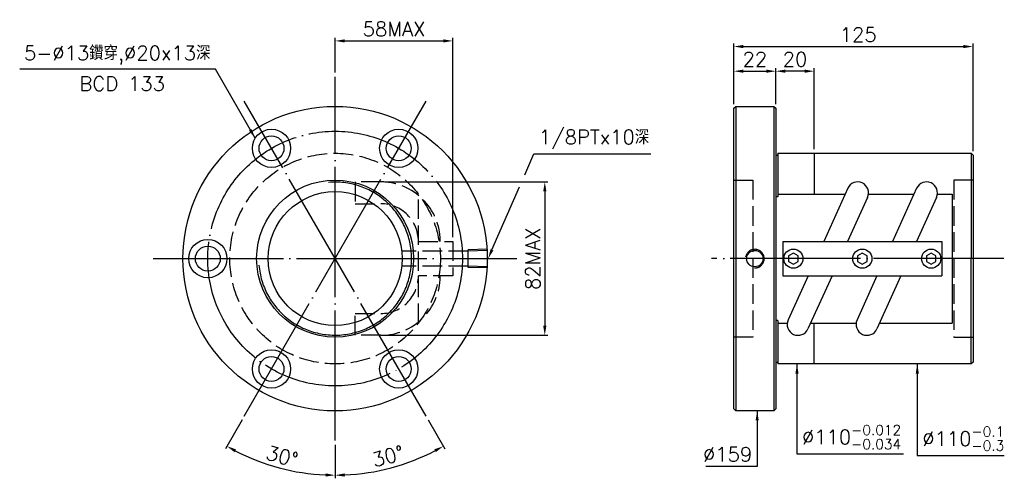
# Model space of a CAD drawing. Header units: millimetres. Extents: x -129 to 385, y 111 to 351.
import ezdxf
from ezdxf.enums import TextEntityAlignment as Align

# ---------------------------------------------------------------- set-up
doc = ezdxf.new("R2010")
doc.units = ezdxf.units.MM
doc.header["$LTSCALE"] = 3.4
doc.header["$PDMODE"] = 3
for name, pattern in [('CENTER', [22, 20, -1, 0, -1]), ('DASHED', [4, 3, -1]), ('THIN', [200000, 200000, 0])]:
    doc.linetypes.add(name, pattern=pattern)
for name, color, linetype in [('DIM', 2, 'Continuous'), ('NT', 7, 'Continuous'), ('NT-DIM', 2, 'Continuous'), ('SH', 7, 'Continuous'), ('SH-DIM', 2, 'Continuous')]:
    doc.layers.add(name, color=color, linetype=linetype)
doc.styles.get("Standard").update_dxf_attribs({"font": 'simplex.shx', "bigfont": 'chineset.shx'})
doc.dimstyles.new('ISO-25', dxfattribs={"dimscale": 2.5, "dimtxt": 3, "dimasz": 2, "dimexe": 0.646, "dimexo": 0.862, "dimgap": 1, "dimtad": 1, "dimdec": 3, "dimdsep": 46, "dimtxsty": 'Standard', "dimcen": 1.5, "dimclrd": 256, "dimclre": 256, "dimclrt": 256, "dimazin": 2, "dimtfac": 1, "dimtdec": 3, "dimtmove": 0, "dimatfit": 3, "dimfxl": 0, "dimtolj": 1, "dimlwd": -1, "dimlwe": -1, "dimarcsym": 0})

# ---------------------------------------------------------------- blocks, each defined once
blk = doc.blocks.new('*D50')
at = {"layer": 'Defpoints', "color": 0}
for p in [(266.14, 323.75), (244.14, 304.39), (266.14, 304.39)]:
    blk.add_point(p, dxfattribs=at)
at = {"layer": 'SH-DIM'}
for p, q in [((244.14, 306.54), (244.14, 325.37)), ((266.14, 306.54), (266.14, 325.37)), ((249.14, 323.75), (261.14, 323.75))]:
    blk.add_line(p, q, dxfattribs=at)
for points in [[(249.14, 324.58), (249.14, 322.92), (244.14, 323.75)], [(261.14, 324.58), (261.14, 322.92), (266.14, 323.75)]]:
    blk.add_solid(points, dxfattribs=at)
at = {"layer": 'SH-DIM', "insert": (255.14, 330), "char_height": 7.5, "attachment_point": 5}
blk.add_mtext('\\A1;22', dxfattribs=at)
blk = doc.blocks.new('*D51')
at = {"layer": 'Defpoints', "color": 0}
for p in [(369.14, 336.62), (244.14, 304.39), (369.14, 279.89)]:
    blk.add_point(p, dxfattribs=at)
at = {"layer": 'SH-DIM'}
for p, q in [((244.14, 306.54), (244.14, 338.23)), ((249.14, 336.62), (364.14, 336.62)), ((369.14, 282.04), (369.14, 338.23))]:
    blk.add_line(p, q, dxfattribs=at)
for points in [[(249.14, 337.45), (249.14, 335.78), (244.14, 336.62)], [(364.14, 337.45), (364.14, 335.78), (369.14, 336.62)]]:
    blk.add_solid(points, dxfattribs=at)
at = {"layer": 'SH-DIM', "insert": (309.14, 342.87), "char_height": 7.5, "attachment_point": 5}
blk.add_mtext('\\A1;125', dxfattribs=at)
blk = doc.blocks.new('*D52')
at = {"layer": 'Defpoints', "color": 0}
for p in [(266.14, 323.75), (266.14, 304.39), (286.14, 280.89)]:
    blk.add_point(p, dxfattribs=at)
at = {"layer": 'SH-DIM'}
for p, q in [((266.14, 306.54), (266.14, 325.37)), ((286.14, 283.04), (286.14, 325.37)), ((281.14, 323.75), (271.14, 323.75))]:
    blk.add_line(p, q, dxfattribs=at)
for points in [[(271.14, 324.58), (271.14, 322.92), (266.14, 323.75)], [(281.14, 324.58), (281.14, 322.92), (286.14, 323.75)]]:
    blk.add_solid(points, dxfattribs=at)
at = {"layer": 'SH-DIM', "insert": (276.14, 330), "char_height": 7.5, "attachment_point": 5}
blk.add_mtext('\\A1;20', dxfattribs=at)
blk = doc.blocks.new('*D53')
at = {"layer": 'Defpoints', "color": 0}
for p in [(35.87, 320.89), (-11.63, 308.16), (83.37, 143.61), (35.87, 130.89), (55.51, 114.52)]:
    blk.add_point(p, dxfattribs=at)
at = {"layer": 'DIM'}
for p, q in [((84.45, 141.75), (93.22, 126.56)), ((35.87, 128.73), (35.87, 111.19))]:
    blk.add_line(p, q, dxfattribs=at)
blk.add_arc((35.87, 225.89), 113.08, 272.5336, 297.4664, dxfattribs=at)
for points in [[(87.63, 126.28), (88.43, 124.82), (92.41, 127.95)], [(40.89, 112.08), (40.85, 113.75), (35.87, 112.8)]]:
    blk.add_solid(points, dxfattribs=at)
at = {"layer": 'DIM', "insert": (63.52, 122.69), "char_height": 7.5, "attachment_point": 5, "rotation": 15}
blk.add_mtext('\\A1;30°', dxfattribs=at)
blk = doc.blocks.new('*D54')
at = {"layer": 'Defpoints', "color": 0}
for p in [(35.87, 225.89), (-11.63, 143.61), (35.87, 130.89), (-2.81, 119.62)]:
    blk.add_point(p, dxfattribs=at)
at = {"layer": 'DIM'}
for p, q in [((-12.71, 141.75), (-21.48, 126.56)), ((35.87, 128.73), (35.87, 111.19))]:
    blk.add_line(p, q, dxfattribs=at)
blk.add_arc((35.87, 225.89), 113.08, 242.5336, 267.4664, dxfattribs=at)
for points in [[(-16.69, 124.82), (-15.89, 126.28), (-20.67, 127.95)], [(30.89, 113.75), (30.85, 112.08), (35.87, 112.8)]]:
    blk.add_solid(points, dxfattribs=at)
at = {"layer": 'DIM', "insert": (8.22, 122.69), "char_height": 7.5, "attachment_point": 5, "rotation": 345}
blk.add_mtext('\\A1;30°', dxfattribs=at)
blk = doc.blocks.new('*D55')
at = {"layer": 'Defpoints', "color": 0}
for p in [(97.37, 339.56), (35.87, 320.89), (97.37, 234.89)]:
    blk.add_point(p, dxfattribs=at)
at = {"layer": 'DIM'}
for p, q in [((35.87, 323.04), (35.87, 341.18)), ((40.87, 339.56), (92.37, 339.56)), ((97.37, 237.04), (97.37, 341.18))]:
    blk.add_line(p, q, dxfattribs=at)
for points in [[(40.87, 340.39), (40.87, 338.73), (35.87, 339.56)], [(92.37, 340.39), (92.37, 338.73), (97.37, 339.56)]]:
    blk.add_solid(points, dxfattribs=at)
at = {"layer": 'DIM', "insert": (66.62, 345.81), "char_height": 7.5, "attachment_point": 5}
blk.add_mtext('\\A1;58MAX', dxfattribs=at)
blk = doc.blocks.new('*D56')
at = {"layer": 'Defpoints', "color": 0}
for p in [(59.72, 265.94), (60.45, 185.84), (145.4, 185.84)]:
    blk.add_point(p, dxfattribs=at)
at = {"layer": 'DIM'}
for p, q in [((61.87, 265.94), (147.02, 265.94)), ((145.4, 260.94), (145.4, 190.84)), ((62.61, 185.84), (147.02, 185.84))]:
    blk.add_line(p, q, dxfattribs=at)
for points in [[(144.57, 260.94), (146.24, 260.94), (145.4, 265.94)], [(144.57, 190.84), (146.24, 190.84), (145.4, 185.84)]]:
    blk.add_solid(points, dxfattribs=at)
at = {"layer": 'DIM', "insert": (139.15, 225.89), "char_height": 7.5, "attachment_point": 5, "rotation": 90}
blk.add_mtext('\\A1;82MAX', dxfattribs=at)

msp = doc.modelspace()

# ---------------------------------------------------------------- linework, layer by layer
msp.add_circle((255.1381, 225.8861), 4.283)
at = {"layer": 'DIM'}
for points in [[(134.9344, 269.6878), (139.6885, 280.5723), (139.7867, 280.5911), (200.8581, 280.5911)], [(117.8043, 230.4681), (132.1381, 263.2856)]]:
    msp.add_lwpolyline(points, dxfattribs=at)
msp.add_solid([(118.568, 230.1346), (115.803, 225.8861), (117.0407, 230.8017)], dxfattribs=at)
at = {"layer": 'NT', "color": 3, "linetype": 'CENTER'}
for p, q in [((35.869, 130.8861), (35.869, 320.8861)), ((83.369, 143.6137), (-11.631, 308.1586)), ((-11.631, 143.6137), (83.369, 308.1586)), ((-59.131, 225.8861), (130.869, 225.8861))]:
    msp.add_line(p, q, dxfattribs=at)
at = {"layer": 'NT', "color": 7, "linetype": 'Continuous'}
for p, q in [((244.1381, 304.3861), (245.1381, 305.3861)), ((244.1381, 147.3861), (244.1381, 304.3861)), ((245.1381, 305.3861), (265.1381, 305.3861)), ((245.1381, 305.3861), (245.1381, 146.3861)), ((265.1381, 305.3861), (266.1381, 304.3861)), ((265.1381, 305.3861), (265.1381, 146.3861)), ((266.1381, 304.3861), (266.1381, 147.3861)), ((266.1381, 279.8861), (267.1381, 279.8861)), ((267.1381, 280.8861), (267.1381, 258.1881)), ((267.1381, 280.8861), (368.1381, 280.8861)), ((286.1381, 280.8861), (286.1381, 259.5584)), ((368.1381, 280.8861), (368.1381, 225.8861)), ((368.1381, 280.8861), (369.1381, 279.8861)), ((369.1381, 279.8861), (369.1381, 171.8861)), ((303.6506, 262.5887), (291.0978, 234.8861)), ((339.6506, 262.5887), (327.0978, 234.8861)), ((267.1381, 258.1881), (266.1381, 258.1881)), ((267.1381, 259.5425), (302.2703, 259.5425)), ((314.0343, 257.8836), (303.6135, 234.8861)), ((314.5001, 259.5425), (338.2703, 259.5425)), ((350.0343, 257.8836), (339.6135, 234.8861)), ((350.5001, 259.5425), (358.1381, 259.5425)), ((358.1381, 259.5425), (358.1381, 192.2298)), ((269.7775, 234.8861), (352.7775, 234.8861)), ((269.7775, 234.8861), (269.7775, 216.8861)), ((352.7775, 234.8861), (352.7775, 216.8861)), ((368.1381, 170.8861), (368.1381, 225.8861)), ((269.7775, 216.8861), (352.7775, 216.8861)), ((282.9414, 216.8861), (272.5206, 193.8887)), ((295.4572, 216.8861), (282.9043, 189.1836)), ((318.9414, 216.8861), (308.5206, 193.8887)), ((331.4572, 216.8861), (318.9043, 189.1836)), ((267.1381, 193.5842), (266.1381, 193.5842)), ((267.1381, 193.5842), (267.1381, 170.8861)), ((267.1381, 192.2298), (272.0549, 192.2298)), ((284.2847, 192.2298), (308.0549, 192.2298)), ((286.1381, 170.8861), (286.1381, 192.2298)), ((320.2847, 192.2298), (358.1381, 192.2298)), ((266.1381, 171.8861), (267.1381, 171.8861)), ((368.1381, 170.8861), (267.1381, 170.8861)), ((369.1381, 171.8861), (368.1381, 170.8861)), ((245.1381, 146.3861), (244.1381, 147.3861)), ((265.1381, 146.3861), (245.1381, 146.3861)), ((266.1381, 147.3861), (265.1381, 146.3861))]:
    msp.add_line(p, q, dxfattribs=at)
at = {"layer": 'NT', "color": 1, "linetype": 'DASHED'}
for p, q in [((244.1381, 266.8861), (254.1381, 266.8861)), ((254.1381, 266.8861), (254.1381, 184.8861)), ((369.1381, 266.8861), (359.1381, 266.8861)), ((359.1381, 266.8861), (359.1381, 184.8861)), ((79.369, 192.2298), (79.369, 259.5425)), ((79.369, 234.8861), (97.369, 234.8861)), ((97.369, 234.8861), (97.369, 216.8861)), ((97.369, 216.8861), (79.369, 216.8861)), ((254.1381, 184.8861), (244.1381, 184.8861)), ((359.1381, 184.8861), (369.1381, 184.8861))]:
    msp.add_line(p, q, dxfattribs=at)
for points in [[(59.7175, 265.9376), (46.2992, 265.9376), (46.2992, 254.5376), (59.7175, 254.5376)], [(59.7175, 185.8347), (46.2992, 185.8347), (46.2992, 197.2347), (59.7175, 197.2347)]]:
    msp.add_lwpolyline(points, dxfattribs=at)
at = {"layer": 'NT', "color": 7, "linetype": 'Continuous'}
for points in [[(275.2775, 228.7729), (272.7775, 227.3295), (272.7775, 224.4428), (275.2775, 222.9994), (277.7775, 224.4428), (277.7775, 227.3295)], [(311.2775, 228.7729), (308.7775, 227.3295), (308.7775, 224.4428), (311.2775, 222.9994), (313.7775, 224.4428), (313.7775, 227.3295)], [(347.2775, 228.7729), (344.7775, 227.3295), (344.7775, 224.4428), (347.2775, 222.9994), (349.7775, 224.4428), (349.7775, 227.3295)]]:
    msp.add_lwpolyline(points, close=True, dxfattribs=at)
for centre, radius in [((35.869, 225.8861), 79.5), ((2.619, 283.4768), 10), ((69.119, 283.4768), 10), ((2.619, 283.4768), 6.5), ((69.119, 283.4768), 6.5), ((35.869, 225.8861), 41), ((35.869, 225.8861), 35), ((-30.631, 225.8861), 10), ((-30.631, 225.8861), 6.5), ((275.2775, 225.8861), 5), ((311.2775, 225.8861), 5), ((347.2775, 225.8861), 5), ((2.619, 168.2955), 10), ((69.119, 168.2955), 10), ((2.619, 168.2955), 6.5), ((69.119, 168.2955), 6.5)]:
    msp.add_circle(centre, radius, dxfattribs=at)
at = {"layer": 'NT', "color": 3, "linetype": 'CENTER'}
msp.add_circle((35.869, 225.8861), 66.5, dxfattribs=at)
at = {"layer": 'NT', "color": 1, "linetype": 'DASHED'}
msp.add_circle((35.869, 225.8861), 55, dxfattribs=at)
at = {"layer": 'NT', "color": 5, "linetype": 'THIN'}
for centre, radius, start, end in [((35.869, 225.8861), 39.956, 185, 95), ((255.1381, 225.8861), 4.8616, 268.172165, 170.895497)]:
    msp.add_arc(centre, radius, start, end, dxfattribs=at)
at = {"layer": 'NT', "color": 1, "linetype": 'DASHED'}
for centre, radius, start, end in [((59.7175, 234.8861), 31.0514, 0, 90), ((59.7175, 234.8861), 19.6514, 0, 90), ((59.7175, 216.8861), 31.0514, 270, 0), ((59.7175, 216.8861), 19.6514, 270, 0)]:
    msp.add_arc(centre, radius, start, end, dxfattribs=at)
at = {"layer": 'NT', "color": 7, "linetype": 'Continuous'}
for centre, start, end in [((308.8425, 260.2361), 335.623315, 155.623315), ((344.8425, 260.2361), 335.623315, 155.623315), ((277.7125, 191.5361), 155.623315, 335.623315), ((313.7125, 191.5361), 155.623315, 335.623315)]:
    msp.add_arc(centre, 5.7, start, end, dxfattribs=at)
at = {"layer": 'SH', "color": 3, "linetype": 'CENTER'}
msp.add_line((385.1642, 225.8861), (232.5133, 225.8861), dxfattribs=at)
at = {"layer": 'SH-DIM', "color": 1, "linetype": 'DASHED'}
for p, q in [((105.3739, 229.8568), (70.8739, 229.8568)), ((115.369, 230.7501), (105.3739, 230.4378)), ((105.3739, 221.3345), (105.3739, 230.4378)), ((115.369, 230.1691), (105.3739, 229.8568)), ((105.3739, 221.9155), (70.8739, 221.9155)), ((115.369, 221.6031), (105.3739, 221.9155)), ((115.369, 221.0221), (105.3739, 221.3345))]:
    msp.add_line(p, q, dxfattribs=at)

# ---------------------------------------------------------------- texts
at = {"layer": 'DIM', "insert": (142.2867, 283.0911), "char_height": 7.5, "attachment_point": 7}
msp.add_mtext('\\A1;1/8PTx10深', dxfattribs=at)
at = {"layer": 'NT-DIM'}
msp.add_text('BCD 133', height=7.5, dxfattribs=at).set_placement((-75.3683, 320.9477), align=Align.TOP_CENTER)
at = {"layer": 'NT-DIM', "char_height": 7.5}
for s, insert, attachment_point in [('\\A1;5-%%C13鑽穿,%%C20x13深', (-29.2776, 327.2228), 9), ('\\A1;%%C110{\\H0.7x;\\S-0.012^ -0.034;}', (279.7496, 126.4019), 7), ('\\A1;%%C110{\\H0.7x;\\S-0.1^ -0.3;}', (342.6069, 125.5965), 7), ('\\A1;\\A1;%%C159', (253.7572, 119.8953), 9)]:
    msp.add_mtext(s, dxfattribs=dict(at, insert=insert, attachment_point=attachment_point))

# ---------------------------------------------------------------- dimensions: what is measured, and where the dimension line sits
at = {"layer": 'DIM'}
dim = msp.add_linear_dim(base=(97.369, 339.5616), p1=(35.869, 320.8861), p2=(97.369, 234.8861), text='58MAX', dimstyle='ISO-25', dxfattribs=at)
dim.commit()
dim.dimension.update_dxf_attribs({"geometry": '*D55', "text_midpoint": (66.619, 345.8116)})
dim = msp.add_angular_dim_2l(base=(55.5055, 114.5218), line1=((35.869, 130.8861), (35.869, 320.8861)), line2=((83.369, 143.6137), (-11.631, 308.1586)), dimstyle='ISO-25', dxfattribs=at)
dim.commit()
dim.dimension.update_dxf_attribs({"geometry": '*D53', "text_midpoint": (63.5192, 122.6941)})
dim = msp.add_linear_dim(base=(145.4032, 185.8434), p1=(59.7175, 265.9376), p2=(60.4514, 185.8434), angle=90, text='82MAX', dimstyle='ISO-25', dxfattribs=at)
dim.commit()
dim.dimension.update_dxf_attribs({"geometry": '*D56', "text_midpoint": (139.1532, 225.8905)})
dim = msp.add_angular_dim_3p(base=(-2.8075, 119.6235), center=(35.869, 225.8861), p1=(35.869, 130.8861), p2=(-11.631, 143.6137), dimstyle='ISO-25', dxfattribs=at)
dim.commit()
dim.dimension.update_dxf_attribs({"geometry": '*D54', "text_midpoint": (8.2187, 122.6941)})
at = {"layer": 'SH-DIM'}
dim = msp.add_linear_dim(base=(369.1381, 336.6156), p1=(244.1381, 304.3861), p2=(369.1381, 279.8861), dimstyle='ISO-25', dxfattribs=at)
dim.commit()
dim.dimension.update_dxf_attribs({"geometry": '*D51', "text_midpoint": (309.1381, 336.6156), "dimtype": 160})
for p1, picture, middle in [((244.1381, 304.3861), '*D50', (255.1381, 330.0006)), ((286.1381, 280.8861), '*D52', (276.1381, 330.0006))]:
    dim = msp.add_linear_dim(base=(266.1381, 323.7506), p1=p1, p2=(266.1381, 304.3861), dimstyle='ISO-25', dxfattribs=at)
    dim.commit()
    dim.dimension.update_dxf_attribs({"geometry": picture, "text_midpoint": middle})

# ---------------------------------------------------------------- leaders
at = {"layer": 'NT-DIM', "annotation_type": 0, "has_hookline": 1}
for points, hookline_direction, text_width in [([(-5.8937, 288.7241), (-26.6776, 324.7228), (-26.7776, 324.7228)], 1, 99.6429), ([(277.1496, 170.8861), (277.1496, 123.9019), (277.2496, 123.9019)], 0, 53.1071), ([(340.0069, 170.8861), (340.0069, 123.0965), (340.1069, 123.0965)], 0, 42.8571), ([(256.3572, 146.3861), (256.3572, 117.3953), (256.2572, 117.3953)], 1, 24.2857)]:
    msp.add_leader(points, dimstyle='ISO-25', dxfattribs=dict(at, hookline_direction=hookline_direction, text_width=text_width))

doc.saveas('drawing.dxf')
